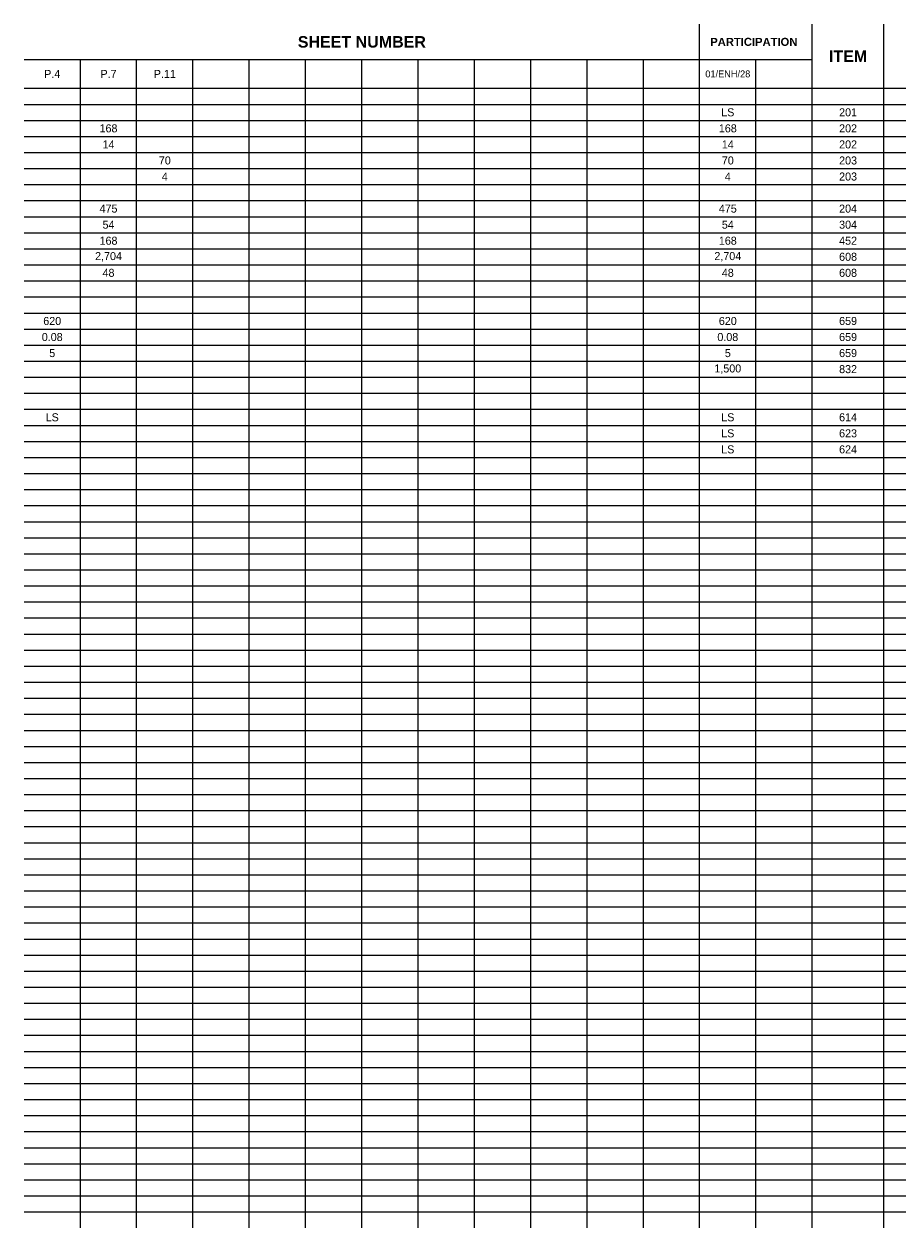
# Paper-space layout 'GENERAL SUMMARY' of a CAD drawing. Header units: feet. Extents: x 2 to 33.5, y 0.5 to 21.5.
# Tile 1 of 2: x 2 to 17.2, y 0.5 to 21.5. Entities that reach past the tile are written whole.
import ezdxf

# ---------------------------------------------------------------- set-up
doc = ezdxf.new("R2010")
doc.units = ezdxf.units.FT
doc.header["$MEASUREMENT"] = 0
doc.layers.add('SH_Data', color=7, linetype='Continuous')
doc.layers.add('SH_Text', color=7, linetype='Continuous')
doc.styles.add('Slanted-Normal', font='font31.shx', dxfattribs={"height": 0.14})
doc.styles.get("Standard").update_dxf_attribs({"font": 'arial.ttf'})

psp = doc.layouts.new('GENERAL SUMMARY')

# ---------------------------------------------------------------- linework, layer by layer
at = {"layer": 'Defpoints', "color": 253, "linetype": 'Continuous'}
for p in [(2.491, 20.63), (3.473, 20.63), (4.455, 20.63), (5.438, 20.63), (6.42, 20.63), (7.402, 20.63), (8.384, 20.63), (9.366, 20.63), (10.348, 20.63), (11.33, 20.63), (12.313, 20.63), (13.295, 20.63), (14.277, 20.63), (15.259, 20.63), (2.491, 19.96), (3.473, 19.96), (4.455, 19.96), (5.438, 19.96), (6.42, 19.96), (7.402, 19.96), (8.384, 19.96), (9.366, 19.96), (10.348, 19.96), (11.33, 19.96), (12.313, 19.96), (13.295, 19.96), (14.277, 19.96), (14.277, 19.96), (15.259, 19.96), (16.375, 19.96), (2.491, 19.4), (3.473, 19.4), (3.473, 19.4), (5.438, 19.4), (6.42, 19.4), (7.402, 19.4), (8.384, 19.4), (9.366, 19.4), (10.348, 19.4), (11.33, 19.4), (12.313, 19.4), (13.295, 19.4), (14.277, 19.4), (14.277, 19.4), (15.259, 19.4), (16.375, 19.4), (2.491, 18.84), (3.473, 18.84), (3.473, 18.84), (5.438, 18.84), (6.42, 18.84), (7.402, 18.84), (8.384, 18.84), (9.366, 18.84), (10.348, 18.84), (11.33, 18.84), (12.313, 18.84), (13.295, 18.84), (14.277, 18.84), (14.277, 18.84), (15.259, 18.84), (16.375, 18.84), (3.473, 18.28), (3.473, 18.28), (5.438, 18.28), (6.42, 18.28), (7.402, 18.28), (8.384, 18.28), (9.366, 18.28), (10.348, 18.28), (11.33, 18.28), (12.313, 18.28), (13.295, 18.28), (14.277, 18.28), (15.259, 18.28), (2.491, 18), (3.473, 18), (14.277, 18), (16.375, 18), (3.473, 17.72), (5.438, 17.72), (6.42, 17.72), (7.402, 17.72), (8.384, 17.72), (9.366, 17.72), (10.348, 17.72), (11.33, 17.72), (12.313, 17.72), (13.295, 17.72), (14.277, 17.72), (14.277, 17.72), (15.259, 17.72), (16.375, 17.72), (2.491, 17.44), (3.473, 17.44), (3.473, 17.16), (5.438, 17.16), (6.42, 17.16), (7.402, 17.16), (8.384, 17.16), (9.366, 17.16), (10.348, 17.16), (11.33, 17.16), (12.313, 17.16), (13.295, 17.16), (14.277, 17.16), (15.259, 17.16), (2.491, 16.6), (3.473, 16.6), (4.455, 16.6), (5.438, 16.6), (6.42, 16.6), (7.402, 16.6), (8.384, 16.6), (9.366, 16.6), (10.348, 16.6), (11.33, 16.6), (12.313, 16.6), (13.295, 16.6), (14.277, 16.6), (15.259, 16.6), (16.375, 16.6), (2.491, 16.32), (14.277, 16.32), (16.375, 16.32), (3.473, 16.04), (4.455, 16.04), (5.438, 16.04), (6.42, 16.04), (7.402, 16.04), (8.384, 16.04), (9.366, 16.04), (10.348, 16.04), (11.33, 16.04), (12.313, 16.04), (13.295, 16.04), (14.277, 16.04), (15.259, 16.04), (2.491, 15.76), (14.277, 15.76), (16.375, 15.76), (2.491, 15.48), (2.491, 15.48), (3.473, 15.48), (4.455, 15.48), (5.438, 15.48), (6.42, 15.48), (7.402, 15.48), (8.384, 15.48), (9.366, 15.48), (10.348, 15.48), (11.33, 15.48), (12.313, 15.48), (13.295, 15.48), (14.277, 15.48), (14.277, 15.48), (15.259, 15.48), (16.375, 15.48), (3.473, 14.92), (4.455, 14.92), (5.438, 14.92), (6.42, 14.92), (7.402, 14.92), (8.384, 14.92), (9.366, 14.92), (10.348, 14.92), (11.33, 14.92), (12.313, 14.92), (13.295, 14.92), (14.277, 14.92), (15.259, 14.92), (2.491, 14.36), (3.473, 14.36), (4.455, 14.36), (5.438, 14.36), (6.42, 14.36), (7.402, 14.36), (8.384, 14.36), (9.366, 14.36), (10.348, 14.36), (11.33, 14.36), (12.313, 14.36), (13.295, 14.36), (14.277, 14.36), (14.277, 14.36), (15.259, 14.36), (16.375, 14.36), (2.491, 13.8), (3.473, 13.8), (4.455, 13.8), (5.438, 13.8), (6.42, 13.8), (7.402, 13.8), (8.384, 13.8), (9.366, 13.8), (10.348, 13.8), (11.33, 13.8), (12.313, 13.8), (13.295, 13.8), (14.277, 13.8), (15.259, 13.8), (16.375, 13.8), (16.375, 13.8), (16.375, 13.8), (2.491, 13.24), (3.473, 13.24), (4.455, 13.24), (5.438, 13.24), (6.42, 13.24), (7.402, 13.24), (8.384, 13.24), (9.366, 13.24), (10.348, 13.24), (11.33, 13.24), (12.313, 13.24), (13.295, 13.24), (14.277, 13.24), (15.259, 13.24), (2.491, 12.68), (3.473, 12.68), (4.455, 12.68), (5.438, 12.68), (6.42, 12.68), (7.402, 12.68), (8.384, 12.68), (9.366, 12.68), (10.348, 12.68), (11.33, 12.68), (12.313, 12.68), (13.295, 12.68), (14.277, 12.68), (15.259, 12.68), (16.375, 12.68), (2.491, 12.12), (3.473, 12.12), (4.455, 12.12), (5.438, 12.12), (6.42, 12.12), (7.402, 12.12), (8.384, 12.12), (9.366, 12.12), (10.348, 12.12), (11.33, 12.12), (12.313, 12.12), (13.295, 12.12), (14.277, 12.12), (15.259, 12.12), (16.375, 12.12), (2.491, 11.56), (3.473, 11.56), (4.455, 11.56), (5.438, 11.56), (6.42, 11.56), (7.402, 11.56), (8.384, 11.56), (9.366, 11.56), (10.348, 11.56), (11.33, 11.56), (12.313, 11.56), (13.295, 11.56), (14.277, 11.56), (15.259, 11.56), (16.375, 11.56), (2.491, 11), (3.473, 11), (4.455, 11), (5.438, 11), (6.42, 11), (7.402, 11), (8.384, 11), (9.366, 11), (10.348, 11), (11.33, 11), (12.313, 11), (13.295, 11), (14.277, 11), (15.259, 11), (16.375, 11), (2.491, 10.44), (3.473, 10.44), (4.455, 10.44), (5.438, 10.44), (6.42, 10.44), (7.402, 10.44), (8.384, 10.44), (9.366, 10.44), (10.348, 10.44), (11.33, 10.44), (12.313, 10.44), (13.295, 10.44), (14.277, 10.44), (15.259, 10.44), (16.375, 10.44), (2.491, 9.88), (3.473, 9.88), (4.455, 9.88), (5.438, 9.88), (6.42, 9.88), (7.402, 9.88), (8.384, 9.88), (9.366, 9.88), (10.348, 9.88), (11.33, 9.88), (12.313, 9.88), (13.295, 9.88), (14.277, 9.88), (15.259, 9.88), (16.375, 9.88), (2.491, 9.32), (3.473, 9.32), (4.455, 9.32), (5.438, 9.32), (6.42, 9.32), (7.402, 9.32), (8.384, 9.32), (9.366, 9.32), (10.348, 9.32), (11.33, 9.32), (12.313, 9.32), (13.295, 9.32), (14.277, 9.32), (15.259, 9.32), (16.375, 9.32), (2.491, 8.76), (3.473, 8.76), (4.455, 8.76), (5.438, 8.76), (6.42, 8.76), (7.402, 8.76), (8.384, 8.76), (9.366, 8.76), (10.348, 8.76), (11.33, 8.76), (12.313, 8.76), (13.295, 8.76), (14.277, 8.76), (15.259, 8.76), (16.375, 8.76), (2.491, 8.2), (3.473, 8.2), (4.455, 8.2), (5.438, 8.2), (6.42, 8.2), (7.402, 8.2), (8.384, 8.2), (9.366, 8.2), (10.348, 8.2), (11.33, 8.2), (12.313, 8.2), (13.295, 8.2), (14.277, 8.2), (15.259, 8.2), (16.375, 8.2), (2.491, 7.64), (3.473, 7.64), (4.455, 7.64), (5.438, 7.64), (6.42, 7.64), (7.402, 7.64), (8.384, 7.64), (9.366, 7.64), (10.348, 7.64), (11.33, 7.64), (12.313, 7.64), (13.295, 7.64), (14.277, 7.64), (15.259, 7.64), (16.375, 7.64), (2.491, 7.08), (3.473, 7.08), (4.455, 7.08), (5.438, 7.08), (6.42, 7.08), (7.402, 7.08), (8.384, 7.08), (9.366, 7.08), (10.348, 7.08), (11.33, 7.08), (12.313, 7.08), (13.295, 7.08), (14.277, 7.08), (15.259, 7.08), (16.375, 7.08), (2.491, 6.52), (3.473, 6.52), (4.455, 6.52), (5.438, 6.52), (6.42, 6.52), (7.402, 6.52), (8.384, 6.52), (9.366, 6.52), (10.348, 6.52), (11.33, 6.52), (12.313, 6.52), (13.295, 6.52), (14.277, 6.52), (15.259, 6.52), (16.375, 6.52), (2.491, 5.96), (3.473, 5.96), (4.455, 5.96), (5.438, 5.96), (6.42, 5.96), (7.402, 5.96), (8.384, 5.96), (9.366, 5.96), (10.348, 5.96), (11.33, 5.96), (12.313, 5.96), (13.295, 5.96), (14.277, 5.96), (15.259, 5.96), (16.375, 5.96), (2.491, 5.4), (3.473, 5.4), (4.455, 5.4), (5.438, 5.4), (6.42, 5.4), (7.402, 5.4), (8.384, 5.4), (9.366, 5.4), (10.348, 5.4), (11.33, 5.4), (12.313, 5.4), (13.295, 5.4), (14.277, 5.4), (15.259, 5.4), (16.375, 5.4), (2.491, 4.84), (3.473, 4.84), (4.455, 4.84), (5.438, 4.84), (6.42, 4.84), (7.402, 4.84), (8.384, 4.84), (9.366, 4.84), (10.348, 4.84), (11.33, 4.84), (12.313, 4.84), (13.295, 4.84), (14.277, 4.84), (15.259, 4.84), (16.375, 4.84), (2.491, 4.28), (3.473, 4.28), (4.455, 4.28), (5.438, 4.28), (6.42, 4.28), (7.402, 4.28), (8.384, 4.28), (9.366, 4.28), (10.348, 4.28), (11.33, 4.28), (12.313, 4.28), (13.295, 4.28), (14.277, 4.28), (15.259, 4.28), (16.375, 4.28), (2.491, 3.72), (3.473, 3.72), (4.455, 3.72), (5.438, 3.72), (6.42, 3.72), (7.402, 3.72), (8.384, 3.72), (9.366, 3.72), (10.348, 3.72), (11.33, 3.72), (12.313, 3.72), (13.295, 3.72), (14.277, 3.72), (15.259, 3.72), (16.375, 3.72), (2.491, 3.16), (3.473, 3.16), (4.455, 3.16), (5.438, 3.16), (6.42, 3.16), (7.402, 3.16), (8.384, 3.16), (9.366, 3.16), (10.348, 3.16), (11.33, 3.16), (12.313, 3.16), (13.295, 3.16), (14.277, 3.16), (15.259, 3.16), (16.375, 3.16), (2.491, 2.6), (3.473, 2.6), (4.455, 2.6), (5.438, 2.6), (6.42, 2.6), (7.402, 2.6), (8.384, 2.6), (9.366, 2.6), (10.348, 2.6), (11.33, 2.6), (12.313, 2.6), (13.295, 2.6), (14.277, 2.6), (15.259, 2.6), (16.375, 2.6)]:
    psp.add_point(p, dxfattribs=at)
at = {"layer": 'Defpoints', "color": 7, "linetype": 'Continuous'}
for p in [(2.491, 20.24), (3.473, 20.24), (4.455, 20.24), (5.438, 20.24), (6.42, 20.24), (7.402, 20.24), (8.384, 20.24), (9.366, 20.24), (10.348, 20.24), (11.33, 20.24), (12.313, 20.24), (13.295, 20.24), (14.277, 20.24), (15.259, 20.24), (16.375, 20.24), (2.491, 19.68), (3.473, 19.68), (3.473, 19.68), (5.438, 19.68), (6.42, 19.68), (7.402, 19.68), (8.384, 19.68), (9.366, 19.68), (10.348, 19.68), (11.33, 19.68), (12.313, 19.68), (13.295, 19.68), (14.277, 19.68), (14.277, 19.68), (15.259, 19.68), (16.375, 19.68), (2.491, 19.12), (3.473, 19.12), (3.473, 19.12), (5.438, 19.12), (6.42, 19.12), (7.402, 19.12), (8.384, 19.12), (9.366, 19.12), (10.348, 19.12), (11.33, 19.12), (12.313, 19.12), (13.295, 19.12), (14.277, 19.12), (14.277, 19.12), (15.259, 19.12), (16.375, 19.12), (3.473, 18.56), (3.473, 18.56), (5.438, 18.56), (6.42, 18.56), (7.402, 18.56), (8.384, 18.56), (9.366, 18.56), (10.348, 18.56), (11.33, 18.56), (12.313, 18.56), (13.295, 18.56), (14.277, 18.56), (15.259, 18.56), (2.491, 18.28), (14.277, 18.28), (16.375, 18.28), (3.473, 18), (3.473, 18), (5.438, 18), (6.42, 18), (7.402, 18), (8.384, 18), (9.366, 18), (10.348, 18), (11.33, 18), (12.313, 18), (13.295, 18), (14.277, 18), (14.277, 18), (15.259, 18), (16.375, 18), (2.491, 17.72), (3.473, 17.72), (3.473, 17.44), (5.438, 17.44), (6.42, 17.44), (7.402, 17.44), (8.384, 17.44), (9.366, 17.44), (10.348, 17.44), (11.33, 17.44), (12.313, 17.44), (13.295, 17.44), (14.277, 17.44), (14.277, 17.44), (15.259, 17.44), (16.375, 17.44), (2.491, 17.16), (3.473, 16.88), (4.455, 16.88), (5.438, 16.88), (6.42, 16.88), (7.402, 16.88), (8.384, 16.88), (9.366, 16.88), (10.348, 16.88), (11.33, 16.88), (12.313, 16.88), (13.295, 16.88), (14.277, 16.88), (15.259, 16.88), (16.375, 16.6), (2.491, 16.32), (3.473, 16.32), (4.455, 16.32), (5.438, 16.32), (6.42, 16.32), (7.402, 16.32), (8.384, 16.32), (9.366, 16.32), (10.348, 16.32), (11.33, 16.32), (12.313, 16.32), (13.295, 16.32), (14.277, 16.32), (15.259, 16.32), (2.491, 16.04), (14.277, 16.04), (16.375, 16.04), (3.473, 15.76), (4.455, 15.76), (5.438, 15.76), (6.42, 15.76), (7.402, 15.76), (8.384, 15.76), (9.366, 15.76), (10.348, 15.76), (11.33, 15.76), (12.313, 15.76), (13.295, 15.76), (14.277, 15.76), (15.259, 15.76), (2.491, 15.48), (2.491, 15.48), (14.277, 15.48), (16.375, 15.48), (3.473, 15.2), (4.455, 15.2), (5.438, 15.2), (6.42, 15.2), (7.402, 15.2), (8.384, 15.2), (9.366, 15.2), (10.348, 15.2), (11.33, 15.2), (12.313, 15.2), (13.295, 15.2), (14.277, 15.2), (15.259, 15.2), (2.491, 14.64), (3.473, 14.64), (4.455, 14.64), (5.438, 14.64), (6.42, 14.64), (7.402, 14.64), (8.384, 14.64), (9.366, 14.64), (10.348, 14.64), (11.33, 14.64), (12.313, 14.64), (13.295, 14.64), (14.277, 14.64), (14.277, 14.64), (15.259, 14.64), (16.375, 14.64), (2.491, 14.08), (3.473, 14.08), (4.455, 14.08), (5.438, 14.08), (6.42, 14.08), (7.402, 14.08), (8.384, 14.08), (9.366, 14.08), (10.348, 14.08), (11.33, 14.08), (12.313, 14.08), (13.295, 14.08), (14.277, 14.08), (14.277, 14.08), (15.259, 14.08), (16.375, 14.08), (16.375, 13.8), (16.375, 13.8), (2.491, 13.52), (3.473, 13.52), (4.455, 13.52), (5.438, 13.52), (6.42, 13.52), (7.402, 13.52), (8.384, 13.52), (9.366, 13.52), (10.348, 13.52), (11.33, 13.52), (12.313, 13.52), (13.295, 13.52), (14.277, 13.52), (15.259, 13.52), (2.491, 12.96), (3.473, 12.96), (4.455, 12.96), (5.438, 12.96), (6.42, 12.96), (7.402, 12.96), (8.384, 12.96), (9.366, 12.96), (10.348, 12.96), (11.33, 12.96), (12.313, 12.96), (13.295, 12.96), (14.277, 12.96), (15.259, 12.96), (16.375, 12.96), (2.491, 12.4), (3.473, 12.4), (4.455, 12.4), (5.438, 12.4), (6.42, 12.4), (7.402, 12.4), (8.384, 12.4), (9.366, 12.4), (10.348, 12.4), (11.33, 12.4), (12.313, 12.4), (13.295, 12.4), (14.277, 12.4), (15.259, 12.4), (16.375, 12.4), (2.491, 11.84), (3.473, 11.84), (4.455, 11.84), (5.438, 11.84), (6.42, 11.84), (7.402, 11.84), (8.384, 11.84), (9.366, 11.84), (10.348, 11.84), (11.33, 11.84), (12.313, 11.84), (13.295, 11.84), (14.277, 11.84), (15.259, 11.84), (16.375, 11.84), (2.491, 11.28), (3.473, 11.28), (4.455, 11.28), (5.438, 11.28), (6.42, 11.28), (7.402, 11.28), (8.384, 11.28), (9.366, 11.28), (10.348, 11.28), (11.33, 11.28), (12.313, 11.28), (13.295, 11.28), (14.277, 11.28), (15.259, 11.28), (16.375, 11.28), (2.491, 10.72), (3.473, 10.72), (4.455, 10.72), (5.438, 10.72), (6.42, 10.72), (7.402, 10.72), (8.384, 10.72), (9.366, 10.72), (10.348, 10.72), (11.33, 10.72), (12.313, 10.72), (13.295, 10.72), (14.277, 10.72), (15.259, 10.72), (16.375, 10.72), (2.491, 10.16), (3.473, 10.16), (4.455, 10.16), (5.438, 10.16), (6.42, 10.16), (7.402, 10.16), (8.384, 10.16), (9.366, 10.16), (10.348, 10.16), (11.33, 10.16), (12.313, 10.16), (13.295, 10.16), (14.277, 10.16), (15.259, 10.16), (16.375, 10.16), (2.491, 9.6), (3.473, 9.6), (4.455, 9.6), (5.438, 9.6), (6.42, 9.6), (7.402, 9.6), (8.384, 9.6), (9.366, 9.6), (10.348, 9.6), (11.33, 9.6), (12.313, 9.6), (13.295, 9.6), (14.277, 9.6), (15.259, 9.6), (16.375, 9.6), (2.491, 9.04), (3.473, 9.04), (4.455, 9.04), (5.438, 9.04), (6.42, 9.04), (7.402, 9.04), (8.384, 9.04), (9.366, 9.04), (10.348, 9.04), (11.33, 9.04), (12.313, 9.04), (13.295, 9.04), (14.277, 9.04), (15.259, 9.04), (16.375, 9.04), (2.491, 8.48), (3.473, 8.48), (4.455, 8.48), (5.438, 8.48), (6.42, 8.48), (7.402, 8.48), (8.384, 8.48), (9.366, 8.48), (10.348, 8.48), (11.33, 8.48), (12.313, 8.48), (13.295, 8.48), (14.277, 8.48), (15.259, 8.48), (16.375, 8.48), (2.491, 7.92), (3.473, 7.92), (4.455, 7.92), (5.438, 7.92), (6.42, 7.92), (7.402, 7.92), (8.384, 7.92), (9.366, 7.92), (10.348, 7.92), (11.33, 7.92), (12.313, 7.92), (13.295, 7.92), (14.277, 7.92), (15.259, 7.92), (16.375, 7.92), (2.491, 7.36), (3.473, 7.36), (4.455, 7.36), (5.438, 7.36), (6.42, 7.36), (7.402, 7.36), (8.384, 7.36), (9.366, 7.36), (10.348, 7.36), (11.33, 7.36), (12.313, 7.36), (13.295, 7.36), (14.277, 7.36), (15.259, 7.36), (16.375, 7.36), (2.491, 6.8), (3.473, 6.8), (4.455, 6.8), (5.438, 6.8), (6.42, 6.8), (7.402, 6.8), (8.384, 6.8), (9.366, 6.8), (10.348, 6.8), (11.33, 6.8), (12.313, 6.8), (13.295, 6.8), (14.277, 6.8), (15.259, 6.8), (16.375, 6.8), (2.491, 6.24), (3.473, 6.24), (4.455, 6.24), (5.438, 6.24), (6.42, 6.24), (7.402, 6.24), (8.384, 6.24), (9.366, 6.24), (10.348, 6.24), (11.33, 6.24), (12.313, 6.24), (13.295, 6.24), (14.277, 6.24), (15.259, 6.24), (16.375, 6.24), (2.491, 5.68), (3.473, 5.68), (4.455, 5.68), (5.438, 5.68), (6.42, 5.68), (7.402, 5.68), (8.384, 5.68), (9.366, 5.68), (10.348, 5.68), (11.33, 5.68), (12.313, 5.68), (13.295, 5.68), (14.277, 5.68), (15.259, 5.68), (16.375, 5.68), (2.491, 5.12), (3.473, 5.12), (4.455, 5.12), (5.438, 5.12), (6.42, 5.12), (7.402, 5.12), (8.384, 5.12), (9.366, 5.12), (10.348, 5.12), (11.33, 5.12), (12.313, 5.12), (13.295, 5.12), (14.277, 5.12), (15.259, 5.12), (16.375, 5.12), (2.491, 4.56), (3.473, 4.56), (4.455, 4.56), (5.438, 4.56), (6.42, 4.56), (7.402, 4.56), (8.384, 4.56), (9.366, 4.56), (10.348, 4.56), (11.33, 4.56), (12.313, 4.56), (13.295, 4.56), (14.277, 4.56), (15.259, 4.56), (16.375, 4.56), (2.491, 4), (3.473, 4), (4.455, 4), (5.438, 4), (6.42, 4), (7.402, 4), (8.384, 4), (9.366, 4), (10.348, 4), (11.33, 4), (12.313, 4), (13.295, 4), (14.277, 4), (15.259, 4), (16.375, 4), (2.491, 3.44), (3.473, 3.44), (4.455, 3.44), (5.438, 3.44), (6.42, 3.44), (7.402, 3.44), (8.384, 3.44), (9.366, 3.44), (10.348, 3.44), (11.33, 3.44), (12.313, 3.44), (13.295, 3.44), (14.277, 3.44), (15.259, 3.44), (16.375, 3.44), (2.491, 2.88), (3.473, 2.88), (4.455, 2.88), (5.438, 2.88), (6.42, 2.88), (7.402, 2.88), (8.384, 2.88), (9.366, 2.88), (10.348, 2.88), (11.33, 2.88), (12.313, 2.88), (13.295, 2.88), (14.277, 2.88), (15.259, 2.88), (16.375, 2.88), (2.491, 2.6), (3.473, 2.6), (4.455, 2.6), (5.438, 2.6), (6.42, 2.6), (7.402, 2.6), (8.384, 2.6), (9.366, 2.6), (10.348, 2.6), (11.33, 2.6), (12.313, 2.6), (13.295, 2.6), (14.277, 2.6), (15.259, 2.6), (16.375, 2.6), (2.491, 2.32), (3.473, 2.32), (4.455, 2.32), (5.438, 2.32), (6.42, 2.32), (7.402, 2.32), (8.384, 2.32), (9.366, 2.32), (10.348, 2.32), (11.33, 2.32), (12.313, 2.32), (13.295, 2.32), (14.277, 2.32), (15.259, 2.32), (16.375, 2.32), (2.491, 2.04), (3.473, 2.04), (4.455, 2.04), (5.438, 2.04), (6.42, 2.04), (7.402, 2.04), (8.384, 2.04), (9.366, 2.04), (10.348, 2.04), (11.33, 2.04), (12.313, 2.04), (13.295, 2.04), (14.277, 2.04), (15.259, 2.04), (16.375, 2.04), (2.491, 1.76), (3.473, 1.76), (4.455, 1.76), (5.438, 1.76), (6.42, 1.76), (7.402, 1.76), (8.384, 1.76), (9.366, 1.76), (10.348, 1.76), (11.33, 1.76), (12.313, 1.76), (13.295, 1.76), (14.277, 1.76), (15.259, 1.76), (16.375, 1.76), (2.491, 1.48), (3.473, 1.48), (4.455, 1.48), (5.438, 1.48), (6.42, 1.48), (7.402, 1.48), (8.384, 1.48), (9.366, 1.48), (10.348, 1.48), (11.33, 1.48), (12.313, 1.48), (13.295, 1.48), (14.277, 1.48), (15.259, 1.48), (16.375, 1.48), (2.491, 1.2), (3.473, 1.2), (4.455, 1.2), (5.438, 1.2), (6.42, 1.2), (7.402, 1.2), (8.384, 1.2), (9.366, 1.2), (10.348, 1.2), (11.33, 1.2), (12.313, 1.2), (13.295, 1.2), (14.277, 1.2), (15.259, 1.2), (16.375, 1.2), (2.491, 0.92), (3.473, 0.92), (4.455, 0.92), (5.438, 0.92), (6.42, 0.92), (7.402, 0.92), (8.384, 0.92), (9.366, 0.92), (10.348, 0.92), (11.33, 0.92), (12.313, 0.92), (13.295, 0.92), (14.277, 0.92), (15.259, 0.92), (16.375, 0.92), (2.491, 0.64), (3.473, 0.64), (4.455, 0.64), (5.438, 0.64), (6.42, 0.64), (7.402, 0.64), (8.384, 0.64), (9.366, 0.64), (10.348, 0.64), (11.33, 0.64), (12.313, 0.64), (13.295, 0.64), (14.277, 0.64), (15.259, 0.64), (16.375, 0.64)]:
    psp.add_point(p, dxfattribs=at)
at = {"layer": 'SH_Data', "color": 7, "linetype": 'Continuous'}
for p, q in [((13.786, 0.5), (13.786, 21.5)), ((15.75, 0.5), (15.75, 21.5)), ((17, 0.5), (17, 21.5)), ((2, 20.88), (15.75, 20.88)), ((2.982, 0.5), (2.982, 20.88)), ((3.964, 0.5), (3.964, 20.88)), ((4.946, 0.5), (4.946, 20.88)), ((5.929, 0.5), (5.929, 20.88)), ((6.911, 0.5), (6.911, 20.88)), ((7.893, 0.5), (7.893, 20.88)), ((8.875, 0.5), (8.875, 20.88)), ((9.857, 0.5), (9.857, 20.88)), ((10.839, 0.5), (10.839, 20.88)), ((11.821, 0.5), (11.821, 20.88)), ((12.804, 0.5), (12.804, 20.88)), ((14.768, 0.5), (14.768, 20.88)), ((2, 20.38), (32.5, 20.38)), ((2, 20.1), (32.5, 20.1)), ((2, 19.82), (32.5, 19.82)), ((2, 19.54), (32.5, 19.54)), ((2, 19.26), (32.5, 19.26)), ((2, 18.98), (32.5, 18.98)), ((2, 18.7), (32.5, 18.7)), ((2, 18.42), (32.5, 18.42)), ((2, 18.14), (32.5, 18.14)), ((2, 17.86), (32.5, 17.86)), ((2, 17.58), (32.5, 17.58)), ((2, 17.3), (32.5, 17.3)), ((2, 17.02), (32.5, 17.02)), ((2, 16.74), (32.5, 16.74)), ((2, 16.46), (32.5, 16.46)), ((2, 16.18), (32.5, 16.18)), ((2, 15.9), (32.5, 15.9)), ((2, 15.62), (32.5, 15.62)), ((2, 15.34), (32.5, 15.34)), ((2, 15.06), (32.5, 15.06)), ((2, 14.78), (32.5, 14.78)), ((2, 14.5), (32.5, 14.5)), ((2, 14.22), (32.5, 14.22)), ((2, 13.94), (32.5, 13.94)), ((2, 13.66), (32.5, 13.66)), ((2, 13.38), (32.5, 13.38)), ((2, 13.1), (32.5, 13.1)), ((2, 12.82), (32.5, 12.82)), ((2, 12.54), (32.5, 12.54)), ((2, 12.26), (32.5, 12.26)), ((2, 11.98), (32.5, 11.98)), ((2, 11.7), (32.5, 11.7)), ((2, 11.42), (32.5, 11.42)), ((2, 11.14), (32.5, 11.14)), ((2, 10.86), (32.5, 10.86)), ((2, 10.58), (32.5, 10.58)), ((2, 10.3), (32.5, 10.3)), ((2, 10.02), (32.5, 10.02)), ((2, 9.74), (32.5, 9.74)), ((2, 9.46), (32.5, 9.46)), ((2, 9.18), (32.5, 9.18)), ((2, 8.9), (32.5, 8.9)), ((2, 8.62), (32.5, 8.62)), ((2, 8.34), (32.5, 8.34)), ((2, 8.06), (32.5, 8.06)), ((2, 7.78), (32.5, 7.78)), ((2, 7.5), (32.5, 7.5)), ((2, 7.22), (32.5, 7.22)), ((2, 6.94), (32.5, 6.94)), ((2, 6.66), (32.5, 6.66)), ((2, 6.38), (32.5, 6.38)), ((2, 6.1), (32.5, 6.1)), ((2, 5.82), (32.5, 5.82)), ((2, 5.54), (32.5, 5.54)), ((2, 5.26), (32.5, 5.26)), ((2, 4.98), (32.5, 4.98)), ((2, 4.7), (32.5, 4.7)), ((2, 4.42), (32.5, 4.42)), ((2, 4.14), (32.5, 4.14)), ((2, 3.86), (32.5, 3.86)), ((2, 3.58), (32.5, 3.58)), ((2, 3.3), (32.5, 3.3)), ((2, 3.02), (32.5, 3.02)), ((2, 2.74), (32.5, 2.74)), ((2, 2.46), (32.5, 2.46)), ((2, 2.18), (32.5, 2.18)), ((2, 1.9), (32.5, 1.9)), ((2, 1.62), (32.5, 1.62)), ((2, 1.34), (32.5, 1.34)), ((2, 1.06), (32.5, 1.06)), ((2, 0.78), (32.5, 0.78))]:
    psp.add_line(p, q, dxfattribs=at)

# ---------------------------------------------------------------- texts
at = {"layer": 'SH_Text'}
for s, insert, char_height, width, attachment_point in [('{\\fArial|b1|i0|c0|p34;SHEET NUMBER}', (7.893, 21.29), 0.2, 2.63071, 2), ('{\\fArial|b1|i0|c0|p34;PARTICIPATION}', (14.731, 21.26), 0.14, 1.80096, 2), ('{\\fArial|b1|i0|c0|p34;ITEM}', (16.041, 21.04), 0.2, 0.67144, 1)]:
    psp.add_mtext(s, dxfattribs=dict(at, insert=insert, char_height=char_height, width=width, attachment_point=attachment_point))
at = {"layer": 'SH_Text', "attachment_point": 5, "style": 'Slanted-Normal'}
for s, insert, char_height, width in [('P.4', (2.491, 20.63), 0.14, 2.4336), ('P.7', (3.473, 20.63), 0.14, 2.4336), ('P.11', (4.455, 20.63), 0.14, 2.4336), ('01/ENH/28', (14.277, 20.63), 0.12, 0.47904), ('LS', (14.277, 19.96), 0.14, 0.47904), ('201', (16.375, 19.96), 0.14, 0.47904), ('168', (3.473, 19.68), 0.14, 0.47904), ('168', (14.277, 19.68), 0.14, 0.47904), ('202', (16.375, 19.68), 0.14, 0.47904), ('14', (3.473, 19.4), 0.14, 0.47904), ('14', (14.277, 19.4), 0.14, 0.47904), ('202', (16.375, 19.4), 0.14, 0.47904), ('70', (4.455, 19.12), 0.14, 0.47904), ('70', (14.277, 19.12), 0.14, 0.47904), ('203', (16.375, 19.12), 0.14, 0.47904), ('4', (4.455, 18.84), 0.14, 0.47904), ('4', (14.277, 18.84), 0.14, 0.47904), ('203', (16.375, 18.84), 0.14, 0.47904), ('475', (3.473, 18.28), 0.14, 0.47904), ('475', (14.277, 18.28), 0.14, 0.47904), ('204', (16.375, 18.28), 0.14, 0.47904), ('54', (3.473, 18), 0.14, 0.47904), ('54', (14.277, 18), 0.14, 0.47904), ('304', (16.375, 18), 0.14, 0.47904), ('168', (3.473, 17.72), 0.14, 0.47904), ('168', (14.277, 17.72), 0.14, 0.47904), ('452', (16.375, 17.72), 0.14, 0.47904), ('2,704', (3.473, 17.44), 0.14, 0.47904), ('2,704', (14.277, 17.44), 0.14, 0.47904), ('608', (16.375, 17.44), 0.14, 0.47904), ('48', (3.473, 17.16), 0.14, 0.47904), ('48', (14.277, 17.16), 0.14, 0.47904), ('608', (16.375, 17.16), 0.14, 0.47904), ('620', (2.491, 16.32), 0.14, 0.47904), ('620', (14.277, 16.32), 0.14, 0.47904), ('659', (16.375, 16.32), 0.14, 0.47904), ('0.08', (2.491, 16.04), 0.14, 0.47904), ('0.08', (14.277, 16.04), 0.14, 0.47904), ('659', (16.375, 16.04), 0.14, 0.47904), ('5', (2.491, 15.76), 0.14, 0.47904), ('5', (14.277, 15.76), 0.14, 0.47904), ('659', (16.375, 15.76), 0.14, 0.47904), ('1,500', (14.277, 15.48), 0.14, 0.47904), ('832', (16.375, 15.48), 0.14, 0.47904), ('LS', (2.491, 14.64), 0.14, 0.47904), ('LS', (14.277, 14.64), 0.14, 0.47904), ('614', (16.375, 14.64), 0.14, 0.47904), ('LS', (14.277, 14.36), 0.14, 0.47904), ('623', (16.375, 14.36), 0.14, 0.47904), ('LS', (14.277, 14.08), 0.14, 0.47904), ('624', (16.375, 14.08), 0.14, 0.47904)]:
    psp.add_mtext(s, dxfattribs=dict(at, insert=insert, char_height=char_height, width=width))

doc.saveas('drawing.dxf')
